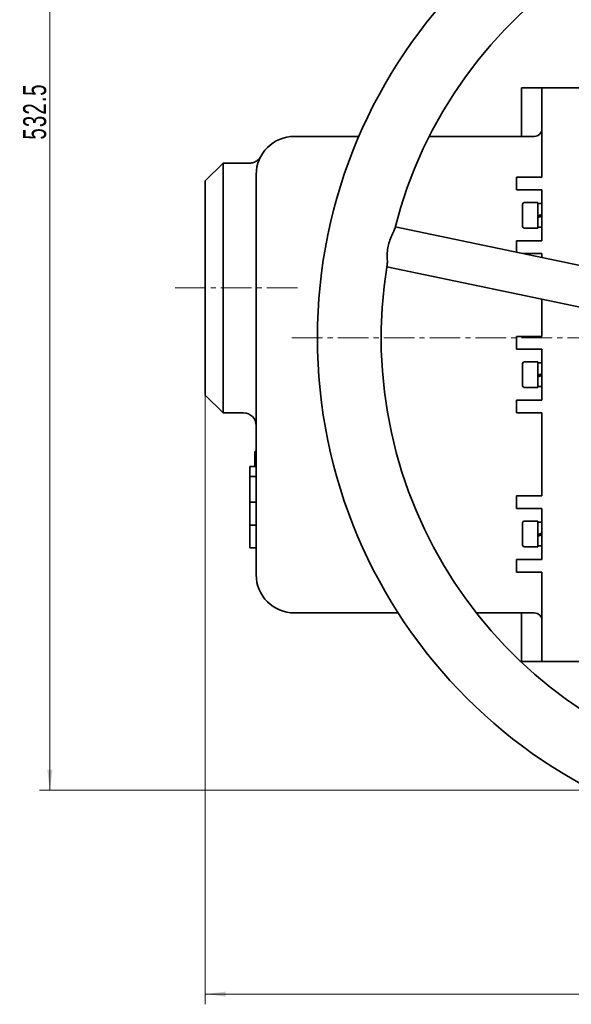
# Model space of a CAD drawing. Header units: millimetres. Extents: x -1179 to 1221, y -429 to 923.
# Tile 1 of 33: x -1179 to -963, y 307 to 693. Entities that reach past the tile are written whole.
import ezdxf

# ---------------------------------------------------------------- set-up
doc = ezdxf.new("R2010")
doc.units = ezdxf.units.MM
doc.linetypes.add('点画线', pattern=[18, 12, -2, 2, -2])
doc.layers.get('0').update_dxf_attribs({"lineweight": 35})
for name, color, linetype, lineweight in [('中心线层', 1, '点画线', 18), ('尺寸线层', 110, 'Continuous', 18), ('粗实线层', 7, 'Continuous', 35)]:
    doc.layers.add(name, color=color, linetype=linetype, lineweight=lineweight)
doc.styles.add('标准', font='txt', dxfattribs={"width": 0.667})
doc.dimstyles.new('标准', dxfattribs={"dimtxt": 4.5, "dimasz": 4, "dimexe": 2, "dimexo": 0, "dimgap": 1.2625, "dimtad": 1, "dimdec": 3, "dimdsep": 46, "dimtxsty": '标准', "dimblk": '_CAXARROW', "dimcen": 0, "dimdle": 8, "dimaunit": 1, "dimazin": 2, "dimtfac": 0.707107, "dimtdec": 3, "dimtix": 1, "dimtmove": 2, "dimatfit": 3, "dimfxl": 0, "dimfrac": 2, "dimtolj": 1, "dimarcsym": 0})

# ---------------------------------------------------------------- blocks, each defined once
blk = doc.blocks.new('*X6')
at = {"layer": '尺寸线层', "linetype": 'Continuous', "lineweight": 18}
for points in [[(-1167.65, 923.48), (-1166.65, 915.48), (-1168.65, 915.48)], [(-1167.65, 390.98), (-1166.65, 398.98), (-1168.65, 398.98)]]:
    blk.add_hatch(color=0, dxfattribs=at).paths.add_polyline_path(points, flags=0)
at = {"layer": '尺寸线层', "color": 0, "linetype": 'Continuous'}
for p, q in [((-1028.76, 923.48), (-1171.65, 923.48)), ((-754.76, 390.98), (-1171.65, 390.98))]:
    blk.add_line(p, q, dxfattribs=at)
at = {"layer": '尺寸线层', "color": 0, "linetype": 'Continuous', "lineweight": 18}
blk.add_line((-1167.65, 923.48), (-1167.65, 390.98), dxfattribs=at)
at = {"layer": '尺寸线层', "color": 0, "insert": (-1173.55, 657.23), "char_height": 9, "width": 36.3182, "attachment_point": 5, "rotation": 90, "line_spacing_factor": 0.689862, "style": '标准'}
blk.add_mtext('\\T1.1;532.5', dxfattribs=at)
blk = doc.blocks.new('_CAXARROW')
blk.add_hatch(color=0).paths.add_polyline_path([(0, 0), (-1, 0.125), (-1, -0.125)], flags=0)
blk = doc.blocks.new('*X13')
at = {"layer": '尺寸线层', "linetype": 'Continuous', "lineweight": 18}
for points in [[(-1106.76, 310.92), (-1098.76, 311.92), (-1098.76, 309.92)], [(-764.76, 310.92), (-772.76, 311.92), (-772.76, 309.92)]]:
    blk.add_hatch(color=0, dxfattribs=at).paths.add_polyline_path(points, flags=0)
at = {"layer": '尺寸线层', "color": 0, "linetype": 'Continuous'}
for p, q in [((-1106.76, 545.98), (-1106.76, 306.92)), ((-764.76, 360.95), (-764.76, 306.92))]:
    blk.add_line(p, q, dxfattribs=at)
at = {"layer": '尺寸线层', "color": 0, "linetype": 'Continuous', "lineweight": 18}
blk.add_line((-1106.76, 310.92), (-764.76, 310.92), dxfattribs=at)
at = {"layer": '尺寸线层', "color": 0, "insert": (-935.76, 316.82), "char_height": 9, "width": 23.4117, "attachment_point": 5, "line_spacing_factor": 0.689862, "style": '标准'}
blk.add_mtext('\\T1.1;342', dxfattribs=at)

msp = doc.modelspace()

# ---------------------------------------------------------------- linework, layer by layer
at = {"layer": '中心线层'}
for p, q in [((-1070.5655, 587.9813), (-1119.7638, 587.9813)), ((-1072.7638, 568.4813), (-652.7638, 568.4813))]:
    msp.add_line(p, q, dxfattribs=at)
at = {"layer": '粗实线层'}
for p, q in [((-974.7638, 666.4813), (-982.7638, 666.4813)), ((-982.7638, 666.4813), (-982.7638, 647.4813)), ((-964.7638, 666.4813), (-974.7638, 666.4813)), ((-974.7638, 636.4813), (-974.7638, 666.4813)), ((-964.7638, 666.4813), (-951.7638, 666.4813)), ((-1071.7638, 647.4813), (-1046.5, 647.4813)), ((-1018.9176, 647.4813), (-982.7638, 647.4813)), ((-982.7638, 647.4813), (-977.7638, 647.4813)), ((-1106.7638, 629.9813), (-1099.7638, 636.9813)), ((-1099.7638, 636.9813), (-1099.7638, 538.9813)), ((-1089.3673, 636.9813), (-1099.7638, 636.9813)), ((-1089.3643, 636.9821), (-1089.3643, 636.9821)), ((-974.7638, 636.4813), (-974.7638, 631.4813)), ((-1106.7638, 545.9813), (-1106.7638, 629.9813)), ((-1086.7638, 631.4813), (-1086.7638, 632.4813)), ((-1086.7638, 631.4813), (-1086.7638, 587.9813)), ((-974.7638, 631.4813), (-984.7638, 631.4813)), ((-984.7638, 631.4813), (-984.7638, 626.4813)), ((-984.7638, 626.4813), (-974.7638, 626.4813)), ((-974.7638, 626.4813), (-974.7638, 606.4813)), ((-982.3638, 612.0813), (-982.3638, 620.8813)), ((-981.7638, 621.4813), (-976.3638, 621.4813)), ((-976.3638, 611.4813), (-976.3638, 621.4813)), ((-974.7638, 621.1313), (-976.3638, 621.1313)), ((-974.7638, 616.8013), (-976.3638, 616.2815)), ((-976.3638, 615.6415), (-974.7638, 616.1613)), ((-886.8935, 581.6725), (-1032.287, 611.9195)), ((-981.7638, 611.4813), (-976.3638, 611.4813)), ((-974.7638, 611.8313), (-976.3638, 611.8313)), ((-984.7638, 606.4813), (-974.7638, 606.4813)), ((-984.7638, 602.033), (-984.7638, 606.4813)), ((-974.7638, 601.4813), (-982.1121, 601.4813)), ((-974.7638, 601.4813), (-974.7638, 599.9526)), ((-890.1523, 566.0079), (-1035.5458, 596.2549)), ((-1086.7638, 587.9813), (-1086.7638, 476.4813)), ((-974.7638, 583.6101), (-974.7638, 568.9813)), ((-974.7638, 568.9813), (-984.7638, 568.9813)), ((-984.7638, 568.9813), (-984.7638, 563.9813)), ((-984.7638, 563.9813), (-974.7638, 563.9813)), ((-974.7638, 563.9813), (-974.7638, 543.9813)), ((-982.3638, 549.5813), (-982.3638, 558.3813)), ((-981.7638, 558.9813), (-976.3638, 558.9813)), ((-976.3638, 548.9813), (-976.3638, 558.9813)), ((-974.7638, 558.6313), (-976.3638, 558.6313)), ((-974.7638, 554.3013), (-976.3638, 553.7815)), ((-976.3638, 553.1415), (-974.7638, 553.6613)), ((-981.7638, 548.9813), (-976.3638, 548.9813)), ((-974.7638, 549.3313), (-976.3638, 549.3313)), ((-1106.7638, 545.9813), (-1099.7638, 538.9813)), ((-974.7638, 543.9813), (-984.7638, 543.9813)), ((-984.7638, 543.9813), (-984.7638, 538.9813)), ((-1091.7638, 538.9813), (-1099.7638, 538.9813)), ((-984.7638, 538.9813), (-974.7638, 538.9813)), ((-974.7638, 538.9813), (-974.7638, 506.4813)), ((-1086.7638, 523.8616), (-1087.2638, 523.8616)), ((-1087.2638, 518.8616), (-1087.2638, 523.8616)), ((-1089.2638, 513.9813), (-1089.2638, 517.9813)), ((-1086.7638, 517.9813), (-1089.2638, 517.9813)), ((-1087.2638, 518.8616), (-1087.2638, 517.9813)), ((-1089.2638, 503.9813), (-1089.2638, 513.9813)), ((-1086.7638, 513.9813), (-1089.2638, 513.9813)), ((-974.7638, 506.4813), (-984.7638, 506.4813)), ((-984.7638, 506.4813), (-984.7638, 501.4813)), ((-1089.2638, 494.9813), (-1089.2638, 503.9813)), ((-1086.7638, 503.9813), (-1089.2638, 503.9813)), ((-984.7638, 501.4813), (-974.7638, 501.4813)), ((-974.7638, 501.4813), (-974.7638, 481.4813)), ((-1089.2638, 485.9813), (-1089.2638, 494.9813)), ((-1086.7638, 494.9813), (-1089.2638, 494.9813)), ((-982.3638, 487.0813), (-982.3638, 495.8813)), ((-981.7638, 496.4813), (-976.3638, 496.4813)), ((-976.3638, 486.4813), (-976.3638, 496.4813)), ((-974.7638, 496.1313), (-976.3638, 496.1313)), ((-974.7638, 491.8013), (-976.3638, 491.2815)), ((-976.3638, 490.6415), (-974.7638, 491.1613)), ((-974.7638, 486.8313), (-976.3638, 486.8313)), ((-1086.7638, 485.9813), (-1089.2638, 485.9813)), ((-981.7638, 486.4813), (-976.3638, 486.4813)), ((-974.7638, 481.4813), (-984.7638, 481.4813)), ((-984.7638, 481.4813), (-984.7638, 476.4813)), ((-1086.7638, 475.4813), (-1086.7638, 476.4813)), ((-984.7638, 476.4813), (-974.7638, 476.4813)), ((-974.7638, 476.4813), (-974.7638, 471.4813)), ((-974.7638, 441.4813), (-974.7638, 471.4813)), ((-1071.7638, 460.4813), (-1031.0968, 460.4813)), ((-1000.4627, 460.4813), (-982.7638, 460.4813)), ((-982.7638, 441.4813), (-982.7638, 460.4813)), ((-982.7638, 460.4813), (-977.7638, 460.4813)), ((-974.7638, 441.4813), (-982.7638, 441.4813)), ((-964.7638, 441.4813), (-974.7638, 441.4813)), ((-964.7638, 441.4813), (-952.7638, 441.4813))]:
    msp.add_line(p, q, dxfattribs=at)
msp.add_circle((-862.7638, 568.4813), 200, dxfattribs=at)
for centre, radius, start, end in [((-862.7638, 568.4813), 175, 80.6136, 165.882496), ((-977.7638, 650.4813), 3, 270, 0), ((-1071.7638, 632.4813), 15, 90, 180), ((-981.7638, 620.8813), 0.6, 90, 180), ((-981.7638, 612.0813), 0.6, 180, 270), ((-862.7638, 568.4813), 175, 170.6136, 255.882496), ((-981.7638, 558.3813), 0.6, 90, 180), ((-981.7638, 549.5813), 0.6, 180, 270), ((-1091.7638, 533.9813), 5, 0, 90), ((-981.7638, 495.8813), 0.6, 90, 180), ((-981.7638, 487.0813), 0.6, 180, 270), ((-1071.7638, 475.4813), 15, 180, 270), ((-977.7638, 457.4813), 3, 0, 90)]:
    msp.add_arc(centre, radius, start, end, dxfattribs=at)
for points, knots in [([(-1089.3643, 636.9821), (-1088.8289, 636.9822), (-1088.2868, 637.0707), (-1087.2756, 637.409), (-1086.7931, 637.6613), (-1085.9444, 638.2977), (-1085.5667, 638.6895), (-1085.2065, 639.2043), (-1085.1511, 639.2888), (-1085.0814, 639.4021), (-1085.0628, 639.4332), (-1085.0364, 639.4781), (-1085.0273, 639.494), (-1085.0099, 639.5244), (-1085.0021, 639.5382), (-1084.9899, 639.56), (-1084.9853, 639.5684), (-1084.9755, 639.5861), (-1084.9717, 639.5931), (-1084.9674, 639.601), (-1084.9662, 639.6032), (-1084.9652, 639.6051)], [0, 0, 0, 0, 1.52901815, 1.52901815, 3.04526496, 3.04526496, 4.55860178, 4.55860178, 4.8444102, 4.8444102, 4.95207508, 4.95207508, 5.01657114, 5.01657114, 5.09464545, 5.09464545, 5.17486014, 5.17486014, 5.30761135, 5.30761135, 5.37106434, 5.37106434, 5.37106434, 5.37106434]), ([(-1035.4207, 597.0224), (-1035.4151, 597.0561), (-1035.41, 597.091), (-1035.3394, 597.6281), (-1035.3571, 598.3377), (-1035.4009, 599.941), (-1035.4256, 600.8228), (-1035.3393, 602.5966), (-1035.2432, 603.4578), (-1034.8814, 605.1961), (-1034.6259, 606.0242), (-1033.9974, 607.6852), (-1033.623, 608.4841), (-1032.9436, 609.9363), (-1032.6447, 610.5796), (-1032.4957, 611.0995), (-1032.4866, 611.1331), (-1032.4784, 611.1658)], [0, 0, 0, 0, 0.18918696, 0.18918696, 2.82575443, 2.82575443, 5.2280604, 5.2280604, 7.3288057, 7.3288057, 9.42981085, 9.42981085, 11.83266434, 11.83266434, 14.46876375, 14.46876375, 14.65558826, 14.65558826, 14.65558826, 14.65558826])]:
    msp.add_open_spline(points, degree=3, knots=knots, dxfattribs=at)

# ---------------------------------------------------------------- dimensions: what is measured, and where the dimension line sits
at = {"layer": '尺寸线层'}
dim = msp.add_linear_dim(base=(-1167.6549, 390.9813), p1=(-1028.7638, 923.4813), p2=(-754.7638, 390.9813), angle=270, dimstyle='标准', override={"dimscale": 2, "dimsah": 1, "dimtfill": 1, "dimtzin": 0}, dxfattribs=at)
dim.commit()
dim.dimension.update_dxf_attribs({"geometry": '*X6', "text_midpoint": (-1173.5549, 657.2313), "dimtype": 160})
dim = msp.add_linear_dim(base=(-764.7638, 310.923), p1=(-1106.7638, 545.9813), p2=(-764.7638, 360.9452), dimstyle='标准', override={"dimscale": 2, "dimsah": 1, "dimtfill": 1, "dimtzin": 0}, dxfattribs=at)
dim.commit()
dim.dimension.update_dxf_attribs({"geometry": '*X13', "text_midpoint": (-935.7638, 316.823), "dimtype": 160})

doc.saveas('drawing.dxf')
